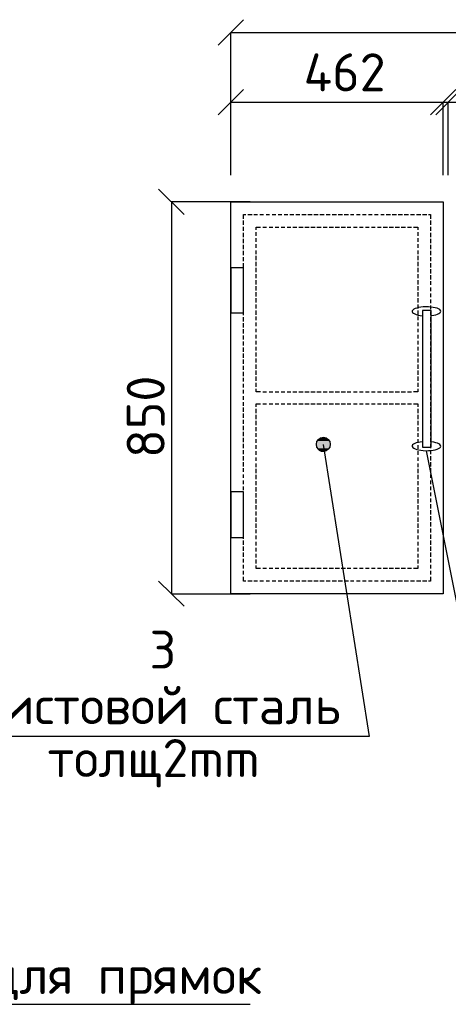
# Model space of a CAD drawing. Header units: millimetres. Extents: x -2765404 to 11272, y -239948 to 1313256.
# Tile 26 of 85: x -103683 to -100297, y -194190 to -186415. Entities that reach past the tile are written whole.
import ezdxf

# ---------------------------------------------------------------- set-up
doc = ezdxf.new("R2010")
doc.units = ezdxf.units.MM
doc.layers.add('PDF _.', color=7, linetype='Continuous', true_color=0x259400)
for name, color, linetype in [('PDF _0', 7, 'Continuous'), ('PDF _SHTAMP', 7, 'Continuous'), ('PDF _Текст', 7, 'Continuous')]:
    doc.layers.add(name, color=color, linetype=linetype)
doc.styles.add('PDF ISOCPEUR', font='isocpeur.ttf')

msp = doc.modelspace()

# ---------------------------------------------------------------- linework, layer by layer
at = {"layer": 'PDF _.', "color": 7, "transparency": 33554559}
for points in [[(-101291.2, -189713.2), (-101272, -189718), (-101300.8, -189718)], [(-101281.6, -189713.2), (-101291.2, -189713.2), (-101272, -189718)], [(-101339.1, -189751.5), (-101233.7, -189761.1), (-101343.9, -189761.1)], [(-101233.7, -189761.1), (-101343.9, -189761.1), (-101228.9, -189770.7)], [(-101343.9, -189761.1), (-101228.9, -189770.7), (-101343.9, -189770.7)], [(-101228.9, -189770.7), (-101343.9, -189770.7), (-101233.7, -189780.3)], [(-101343.9, -189770.7), (-101233.7, -189780.3), (-101343.9, -189780.3)], [(-101233.7, -189780.3), (-101343.9, -189780.3), (-101233.7, -189789.9)], [(-101343.9, -189780.3), (-101233.7, -189789.9), (-101339.1, -189789.9)], [(-101334.3, -189741.9), (-101233.7, -189751.5), (-101339.1, -189751.5)], [(-101233.7, -189751.5), (-101339.1, -189751.5), (-101233.7, -189761.1)], [(-101233.7, -189789.9), (-101339.1, -189789.9), (-101238.5, -189799.5)], [(-101339.1, -189789.9), (-101238.5, -189799.5), (-101334.3, -189799.5)], [(-101329.6, -189732.4), (-101238.5, -189741.9), (-101334.3, -189741.9)], [(-101238.5, -189741.9), (-101334.3, -189741.9), (-101233.7, -189751.5)], [(-101320, -189727.6), (-101243.3, -189732.4), (-101329.6, -189732.4)], [(-101243.3, -189732.4), (-101329.6, -189732.4), (-101238.5, -189741.9)], [(-101310.4, -189722.8), (-101252.9, -189727.6), (-101320, -189727.6)], [(-101252.9, -189727.6), (-101320, -189727.6), (-101243.3, -189732.4)], [(-101300.8, -189718), (-101262.4, -189722.8), (-101310.4, -189722.8)], [(-101262.4, -189722.8), (-101310.4, -189722.8), (-101252.9, -189727.6)], [(-101272, -189718), (-101300.8, -189718), (-101262.4, -189722.8)], [(-101238.5, -189799.5), (-101334.3, -189799.5), (-101243.3, -189809.1)], [(-101334.3, -189799.5), (-101243.3, -189809.1), (-101329.6, -189809.1)], [(-101243.3, -189809.1), (-101329.6, -189809.1), (-101252.9, -189818.6)], [(-101329.6, -189809.1), (-101252.9, -189818.6), (-101320, -189818.6)], [(-101252.9, -189818.6), (-101320, -189818.6), (-101262.4, -189823.4)], [(-101320, -189818.6), (-101262.4, -189823.4), (-101310.4, -189823.4)], [(-101262.4, -189823.4), (-101310.4, -189823.4), (-101272, -189828.2)], [(-101310.4, -189823.4), (-101272, -189828.2), (-101300.8, -189828.2)], [(-101272, -189828.2), (-101300.8, -189828.2), (-101281.6, -189828.2)], [(-101300.8, -189828.2), (-101281.6, -189828.2), (-101291.2, -189828.2)]]:
    msp.add_solid(points, dxfattribs=at)
at = {"layer": 'PDF _0', "lineweight": 25}
for points in [[(-101914.3, -187987.5), (-101914.3, -187954), (-101895.2, -187954)], [(-101914.3, -188035.5), (-101914.3, -188001.9)], [(-101880.8, -187954), (-101847.2, -187954)], [(-101832.9, -187954), (-101804.1, -187954)], [(-101784.9, -187954), (-101756.2, -187954)], [(-101737, -187954), (-101708.2, -187954)], [(-101689.1, -187954), (-101660.3, -187954)], [(-101641.1, -187954), (-101612.4, -187954)], [(-101593.2, -187954), (-101564.4, -187954)], [(-101550, -187954), (-101516.5, -187954)], [(-101502.1, -187954), (-101468.6, -187954)], [(-101454.2, -187954), (-101420.6, -187954)], [(-101406.2, -187954), (-101372.7, -187954)], [(-101358.3, -187954), (-101324.8, -187954)], [(-101310.4, -187954), (-101276.8, -187954)], [(-101262.4, -187954), (-101228.9, -187954)], [(-101214.5, -187954), (-101181, -187954)], [(-101166.6, -187954), (-101133, -187954)], [(-101118.6, -187954), (-101085.1, -187954)], [(-101070.7, -187954), (-101041.9, -187954)], [(-101022.8, -187954), (-100994, -187954)], [(-100974.8, -187954), (-100946.1, -187954)], [(-100926.9, -187954), (-100898.1, -187954)], [(-100879, -187954), (-100850.2, -187954)], [(-100831, -187954), (-100802.3, -187954)], [(-100787.9, -187954), (-100754.3, -187954)], [(-100740, -187954), (-100706.4, -187954)], [(-100692, -187954), (-100658.5, -187954)], [(-100644.1, -187954), (-100610.5, -187954)], [(-100596.2, -187954), (-100562.6, -187954)], [(-100548.2, -187954), (-100514.7, -187954)], [(-100500.3, -187954), (-100466.7, -187954)], [(-100452.4, -187954), (-100438, -187954), (-100438, -187987.5)], [(-100438, -188001.9), (-100438, -188035.5)], [(-101914.3, -188083.4), (-101914.3, -188049.9)], [(-101813.7, -188073.8), (-101813.7, -188054.7), (-101780.1, -188054.7)], [(-101761, -188054.7), (-101732.2, -188054.7)], [(-101713, -188054.7), (-101684.3, -188054.7)], [(-101665.1, -188054.7), (-101636.3, -188054.7)], [(-101617.2, -188054.7), (-101588.4, -188054.7)], [(-101569.2, -188054.7), (-101540.5, -188054.7)], [(-101526.1, -188054.7), (-101492.5, -188054.7)], [(-101478.1, -188054.7), (-101444.6, -188054.7)], [(-101430.2, -188054.7), (-101396.7, -188054.7)], [(-101382.3, -188054.7), (-101348.7, -188054.7)], [(-101334.3, -188054.7), (-101300.8, -188054.7)], [(-101286.4, -188054.7), (-101252.9, -188054.7)], [(-101238.5, -188054.7), (-101204.9, -188054.7)], [(-101190.5, -188054.7), (-101157, -188054.7)], [(-101142.6, -188054.7), (-101109.1, -188054.7)], [(-101094.7, -188054.7), (-101065.9, -188054.7)], [(-101046.7, -188054.7), (-101018, -188054.7)], [(-100998.8, -188054.7), (-100970, -188054.7)], [(-100950.9, -188054.7), (-100922.1, -188054.7)], [(-100902.9, -188054.7), (-100874.2, -188054.7)], [(-100855, -188054.7), (-100826.2, -188054.7)], [(-100811.9, -188054.7), (-100778.3, -188054.7)], [(-100763.9, -188054.7), (-100730.4, -188054.7)], [(-100716, -188054.7), (-100682.4, -188054.7)], [(-100668.1, -188054.7), (-100634.5, -188054.7)], [(-100620.1, -188054.7), (-100586.6, -188054.7)], [(-100572.2, -188054.7), (-100538.6, -188054.7), (-100538.6, -188073.8)], [(-100438, -188049.9), (-100438, -188083.4)], [(-101914.3, -188131.4), (-101914.3, -188097.8)], [(-101914.3, -188179.3), (-101914.3, -188145.7)], [(-101813.7, -188121.8), (-101813.7, -188093)], [(-101813.7, -188169.7), (-101813.7, -188140.9)], [(-100538.6, -188093), (-100538.6, -188121.8)], [(-100538.6, -188140.9), (-100538.6, -188169.7)], [(-100438, -188097.8), (-100438, -188131.4)], [(-100438, -188145.7), (-100438, -188179.3)], [(-101914.3, -188227.2), (-101914.3, -188193.7)], [(-101813.7, -188217.6), (-101813.7, -188188.9)], [(-101813.7, -188265.6), (-101813.7, -188236.8)], [(-100538.6, -188188.9), (-100538.6, -188217.6)], [(-100538.6, -188236.8), (-100538.6, -188265.6)], [(-100438, -188193.7), (-100438, -188227.2)], [(-101914.3, -188275.2), (-101914.3, -188241.6)], [(-101914.3, -188323.1), (-101914.3, -188289.5)], [(-101813.7, -188313.5), (-101813.7, -188279.9)], [(-100538.6, -188279.9), (-100538.6, -188313.5)], [(-100438, -188241.6), (-100438, -188275.2)], [(-100438, -188289.5), (-100438, -188323.1)], [(-101914.3, -188371), (-101914.3, -188337.5)], [(-101914.3, -188419), (-101914.3, -188385.4)], [(-101813.7, -188361.4), (-101813.7, -188327.9)], [(-101813.7, -188409.4), (-101813.7, -188375.8)], [(-100538.6, -188327.9), (-100538.6, -188361.4)], [(-100538.6, -188375.8), (-100538.6, -188409.4)], [(-100438, -188337.5), (-100438, -188371)], [(-100438, -188385.4), (-100438, -188419)], [(-101914.3, -188466.9), (-101914.3, -188433.3)], [(-101813.7, -188457.3), (-101813.7, -188423.8)], [(-100538.6, -188423.8), (-100538.6, -188457.3)], [(-100438, -188433.3), (-100438, -188466.9)], [(-101914.3, -188510), (-101914.3, -188481.3)], [(-101914.3, -188558), (-101914.3, -188529.2)], [(-101813.7, -188505.2), (-101813.7, -188471.7)], [(-101813.7, -188553.2), (-101813.7, -188519.6)], [(-100538.6, -188471.7), (-100538.6, -188505.2)], [(-100538.6, -188519.6), (-100538.6, -188553.2)], [(-100438, -188481.3), (-100438, -188510)], [(-100438, -188529.2), (-100438, -188558)], [(-101914.3, -188605.9), (-101914.3, -188577.1)], [(-101914.3, -188653.8), (-101914.3, -188625.1)], [(-101813.7, -188601.1), (-101813.7, -188567.6)], [(-101813.7, -188649), (-101813.7, -188615.5)], [(-100538.6, -188567.6), (-100538.6, -188601.1)], [(-100538.6, -188615.5), (-100538.6, -188649)], [(-100438, -188577.1), (-100438, -188605.9)], [(-100438, -188625.1), (-100438, -188653.8)], [(-101914.3, -188701.8), (-101914.3, -188673)], [(-101813.7, -188697), (-101813.7, -188663.4)], [(-100538.6, -188663.4), (-100538.6, -188697)], [(-100438, -188673), (-100438, -188701.8)], [(-101914.3, -188749.7), (-101914.3, -188720.9)], [(-101914.3, -188797.6), (-101914.3, -188764.1)], [(-101813.7, -188744.9), (-101813.7, -188711.4)], [(-101813.7, -188788.1), (-101813.7, -188759.3)], [(-100538.6, -188711.4), (-100538.6, -188744.9)], [(-100538.6, -188759.3), (-100538.6, -188788.1)], [(-100438, -188720.9), (-100438, -188749.7)], [(-100438, -188764.1), (-100438, -188797.6)], [(-101914.3, -188845.6), (-101914.3, -188812)], [(-101813.7, -188836), (-101813.7, -188807.2)], [(-101813.7, -188883.9), (-101813.7, -188855.2)], [(-100538.6, -188807.2), (-100538.6, -188836)], [(-100538.6, -188855.2), (-100538.6, -188883.9)], [(-100438, -188812), (-100438, -188845.6)], [(-101914.3, -188893.5), (-101914.3, -188860)], [(-101914.3, -188941.4), (-101914.3, -188907.9)], [(-101813.7, -188931.9), (-101813.7, -188903.1)], [(-100538.6, -188903.1), (-100538.6, -188931.9)], [(-100438, -188860), (-100438, -188893.5)], [(-100438, -188907.9), (-100438, -188941.4)], [(-101914.3, -188989.4), (-101914.3, -188955.8)], [(-101914.3, -189037.3), (-101914.3, -189003.8)], [(-101813.7, -188979.8), (-101813.7, -188951)], [(-101813.7, -189027.7), (-101813.7, -188999)], [(-100538.6, -188951), (-100538.6, -188979.8)], [(-100538.6, -188999), (-100538.6, -189027.7)], [(-100438, -188955.8), (-100438, -188989.4)], [(-100438, -189003.8), (-100438, -189037.3)], [(-101914.3, -189085.2), (-101914.3, -189051.7)], [(-101813.7, -189075.7), (-101813.7, -189042.1)], [(-101813.7, -189123.6), (-101813.7, -189090)], [(-100538.6, -189042.1), (-100538.6, -189075.7)], [(-100538.6, -189090), (-100538.6, -189123.6)], [(-100438, -189051.7), (-100438, -189085.2)], [(-101914.3, -189133.2), (-101914.3, -189099.6)], [(-101914.3, -189181.1), (-101914.3, -189147.6)], [(-101813.7, -189171.5), (-101813.7, -189138)], [(-100538.6, -189138), (-100538.6, -189171.5)], [(-100438, -189099.6), (-100438, -189133.2)], [(-100438, -189147.6), (-100438, -189181.1)], [(-101914.3, -189229), (-101914.3, -189195.5)], [(-101914.3, -189272.2), (-101914.3, -189243.4)], [(-101813.7, -189219.5), (-101813.7, -189185.9)], [(-101813.7, -189267.4), (-101813.7, -189233.8)], [(-100538.6, -189185.9), (-100538.6, -189219.5)], [(-100538.6, -189233.8), (-100538.6, -189267.4)], [(-100438, -189195.5), (-100438, -189229)], [(-100438, -189243.4), (-100438, -189272.2)], [(-101914.3, -189320.1), (-101914.3, -189291.4)], [(-101813.7, -189315.3), (-101813.7, -189281.8)], [(-100538.6, -189281.8), (-100538.6, -189315.3)], [(-100438, -189291.4), (-100438, -189320.1)], [(-101914.3, -189368.1), (-101914.3, -189339.3)], [(-101914.3, -189416), (-101914.3, -189387.2)], [(-101780.1, -189353.7), (-101813.7, -189353.7), (-101813.7, -189329.7)], [(-101761, -189353.7), (-101732.2, -189353.7)], [(-101713, -189353.7), (-101684.3, -189353.7)], [(-101665.1, -189353.7), (-101636.3, -189353.7)], [(-101617.2, -189353.7), (-101588.4, -189353.7)], [(-101569.2, -189353.7), (-101540.5, -189353.7)], [(-101526.1, -189353.7), (-101492.5, -189353.7)], [(-101478.1, -189353.7), (-101444.6, -189353.7)], [(-101430.2, -189353.7), (-101396.7, -189353.7)], [(-101382.3, -189353.7), (-101348.7, -189353.7)], [(-101334.3, -189353.7), (-101300.8, -189353.7)], [(-101286.4, -189353.7), (-101252.9, -189353.7)], [(-101238.5, -189353.7), (-101204.9, -189353.7)], [(-101190.5, -189353.7), (-101157, -189353.7)], [(-101142.6, -189353.7), (-101109.1, -189353.7)], [(-101094.7, -189353.7), (-101065.9, -189353.7)], [(-101046.7, -189353.7), (-101018, -189353.7)], [(-100998.8, -189353.7), (-100970, -189353.7)], [(-100950.9, -189353.7), (-100922.1, -189353.7)], [(-100902.9, -189353.7), (-100874.2, -189353.7)], [(-100855, -189353.7), (-100826.2, -189353.7)], [(-100811.9, -189353.7), (-100778.3, -189353.7)], [(-100763.9, -189353.7), (-100730.4, -189353.7)], [(-100716, -189353.7), (-100682.4, -189353.7)], [(-100668.1, -189353.7), (-100634.5, -189353.7)], [(-100620.1, -189353.7), (-100586.6, -189353.7)], [(-100538.6, -189329.7), (-100538.6, -189353.7), (-100572.2, -189353.7)], [(-100438, -189339.3), (-100438, -189368.1)], [(-100438, -189387.2), (-100438, -189416)], [(-101914.3, -189463.9), (-101914.3, -189435.2)], [(-101914.3, -189511.9), (-101914.3, -189478.3)], [(-101813.7, -189473.5), (-101813.7, -189449.5), (-101780.1, -189449.5)], [(-101761, -189449.5), (-101732.2, -189449.5)], [(-101713, -189449.5), (-101684.3, -189449.5)], [(-101665.1, -189449.5), (-101636.3, -189449.5)], [(-101617.2, -189449.5), (-101588.4, -189449.5)], [(-101569.2, -189449.5), (-101540.5, -189449.5)], [(-101526.1, -189449.5), (-101492.5, -189449.5)], [(-101478.1, -189449.5), (-101444.6, -189449.5)], [(-101430.2, -189449.5), (-101396.7, -189449.5)], [(-101382.3, -189449.5), (-101348.7, -189449.5)], [(-101334.3, -189449.5), (-101300.8, -189449.5)], [(-101286.4, -189449.5), (-101252.9, -189449.5)], [(-101238.5, -189449.5), (-101204.9, -189449.5)], [(-101190.5, -189449.5), (-101157, -189449.5)], [(-101142.6, -189449.5), (-101109.1, -189449.5)], [(-101094.7, -189449.5), (-101065.9, -189449.5)], [(-101046.7, -189449.5), (-101018, -189449.5)], [(-100998.8, -189449.5), (-100970, -189449.5)], [(-100950.9, -189449.5), (-100922.1, -189449.5)], [(-100902.9, -189449.5), (-100874.2, -189449.5)], [(-100855, -189449.5), (-100826.2, -189449.5)], [(-100811.9, -189449.5), (-100778.3, -189449.5)], [(-100763.9, -189449.5), (-100730.4, -189449.5)], [(-100716, -189449.5), (-100682.4, -189449.5)], [(-100668.1, -189449.5), (-100634.5, -189449.5)], [(-100620.1, -189449.5), (-100586.6, -189449.5)], [(-100572.2, -189449.5), (-100538.6, -189449.5), (-100538.6, -189473.5)], [(-100438, -189435.2), (-100438, -189463.9)], [(-100438, -189478.3), (-100438, -189511.9)], [(-101914.3, -189559.8), (-101914.3, -189526.2)], [(-101813.7, -189521.4), (-101813.7, -189487.9)], [(-101813.7, -189569.4), (-101813.7, -189535.8)], [(-100538.6, -189487.9), (-100538.6, -189521.4)], [(-100538.6, -189535.8), (-100538.6, -189569.4)], [(-100438, -189526.2), (-100438, -189559.8)], [(-101914.3, -189607.7), (-101914.3, -189574.2)], [(-101914.3, -189655.7), (-101914.3, -189622.1)], [(-101813.7, -189617.3), (-101813.7, -189583.8)], [(-101813.7, -189665.2), (-101813.7, -189631.7)], [(-100538.6, -189583.8), (-100538.6, -189617.3)], [(-100538.6, -189631.7), (-100538.6, -189665.2)], [(-100438, -189574.2), (-100438, -189607.7)], [(-100438, -189622.1), (-100438, -189655.7)], [(-101914.3, -189703.6), (-101914.3, -189670)], [(-101813.7, -189708.4), (-101813.7, -189679.6)], [(-100538.6, -189679.6), (-100538.6, -189708.4)], [(-100438, -189670), (-100438, -189703.6)], [(-101914.3, -189751.5), (-101914.3, -189718)], [(-101914.3, -189799.5), (-101914.3, -189765.9)], [(-101813.7, -189756.3), (-101813.7, -189727.6)], [(-101813.7, -189804.3), (-101813.7, -189775.5)], [(-100538.6, -189727.6), (-100538.6, -189756.3)], [(-100538.6, -189775.5), (-100538.6, -189804.3)], [(-100438, -189718), (-100438, -189751.5)], [(-100438, -189765.9), (-100438, -189799.5)], [(-101914.3, -189847.4), (-101914.3, -189813.8)], [(-101914.3, -189895.3), (-101914.3, -189861.8)], [(-101813.7, -189852.2), (-101813.7, -189823.4)], [(-100538.6, -189823.4), (-100538.6, -189852.2)], [(-100438, -189813.8), (-100438, -189847.4)], [(-100438, -189861.8), (-100438, -189895.3)], [(-101914.3, -189943.3), (-101914.3, -189909.7)], [(-101813.7, -189900.1), (-101813.7, -189871.4)], [(-101813.7, -189948.1), (-101813.7, -189919.3)], [(-100538.6, -189871.4), (-100538.6, -189900.1)], [(-100538.6, -189919.3), (-100538.6, -189948.1)], [(-100438, -189909.7), (-100438, -189943.3)], [(-101914.3, -189986.4), (-101914.3, -189957.6)], [(-101914.3, -190034.3), (-101914.3, -190005.6)], [(-101813.7, -189996), (-101813.7, -189962.4)], [(-101813.7, -190043.9), (-101813.7, -190010.4)], [(-100538.6, -189962.4), (-100538.6, -189996)], [(-100538.6, -190010.4), (-100538.6, -190043.9)], [(-100438, -189957.6), (-100438, -189986.4)], [(-100438, -190005.6), (-100438, -190034.3)], [(-101914.3, -190082.3), (-101914.3, -190053.5)], [(-101914.3, -190130.2), (-101914.3, -190101.4)], [(-101813.7, -190091.9), (-101813.7, -190058.3)], [(-100538.6, -190058.3), (-100538.6, -190091.9)], [(-100438, -190053.5), (-100438, -190082.3)], [(-100438, -190101.4), (-100438, -190130.2)], [(-101914.3, -190178.1), (-101914.3, -190149.4)], [(-101813.7, -190139.8), (-101813.7, -190106.2)], [(-101813.7, -190187.7), (-101813.7, -190154.2)], [(-100538.6, -190106.2), (-100538.6, -190139.8)], [(-100538.6, -190154.2), (-100538.6, -190187.7)], [(-100438, -190149.4), (-100438, -190178.1)], [(-101914.3, -190226.1), (-101914.3, -190197.3)], [(-101914.3, -190274), (-101914.3, -190240.5)], [(-101813.7, -190235.7), (-101813.7, -190202.1)], [(-101813.7, -190283.6), (-101813.7, -190250)], [(-100538.6, -190202.1), (-100538.6, -190235.7)], [(-100538.6, -190250), (-100538.6, -190283.6)], [(-100438, -190197.3), (-100438, -190226.1)], [(-100438, -190240.5), (-100438, -190274)], [(-101914.3, -190321.9), (-101914.3, -190288.4)], [(-101914.3, -190369.9), (-101914.3, -190336.3)], [(-101813.7, -190331.5), (-101813.7, -190298)], [(-100538.6, -190298), (-100538.6, -190331.5)], [(-100438, -190288.4), (-100438, -190321.9)], [(-100438, -190336.3), (-100438, -190369.9)], [(-101914.3, -190417.8), (-101914.3, -190384.3)], [(-101813.7, -190379.5), (-101813.7, -190345.9)], [(-101813.7, -190427.4), (-101813.7, -190393.8)], [(-100538.6, -190345.9), (-100538.6, -190379.5)], [(-100538.6, -190393.8), (-100538.6, -190427.4)], [(-100438, -190384.3), (-100438, -190417.8)], [(-101914.3, -190465.8), (-101914.3, -190432.2)], [(-101914.3, -190513.7), (-101914.3, -190480.1)], [(-101813.7, -190470.5), (-101813.7, -190441.8)], [(-101813.7, -190518.5), (-101813.7, -190489.7)], [(-100538.6, -190441.8), (-100538.6, -190470.5)], [(-100538.6, -190489.7), (-100538.6, -190518.5)], [(-100438, -190432.2), (-100438, -190465.8)], [(-100438, -190480.1), (-100438, -190513.7)], [(-101914.3, -190561.6), (-101914.3, -190528.1)], [(-101813.7, -190566.4), (-101813.7, -190537.7)], [(-100538.6, -190537.7), (-100538.6, -190566.4)], [(-100438, -190528.1), (-100438, -190561.6)], [(-101914.3, -190609.6), (-101914.3, -190576)], [(-101914.3, -190657.5), (-101914.3, -190623.9)], [(-101813.7, -190614.3), (-101813.7, -190585.6)], [(-101813.7, -190662.3), (-101813.7, -190633.5)], [(-100538.6, -190585.6), (-100538.6, -190614.3)], [(-100538.6, -190633.5), (-100538.6, -190662.3)], [(-100438, -190576), (-100438, -190609.6)], [(-100438, -190623.9), (-100438, -190657.5)], [(-101914.3, -190700.6), (-101914.3, -190671.9)], [(-101914.3, -190748.6), (-101914.3, -190719.8)], [(-101813.7, -190710.2), (-101813.7, -190676.7)], [(-101780.1, -190748.6), (-101813.7, -190748.6), (-101813.7, -190724.6)], [(-100538.6, -190724.6), (-100538.6, -190748.6), (-100572.2, -190748.6)], [(-100538.6, -190676.7), (-100538.6, -190710.2)], [(-100438, -190671.9), (-100438, -190700.6)], [(-100438, -190719.8), (-100438, -190748.6)], [(-101914.3, -190796.5), (-101914.3, -190767.7)], [(-101732.2, -190748.6), (-101761, -190748.6)], [(-101684.3, -190748.6), (-101713, -190748.6)], [(-101636.3, -190748.6), (-101665.1, -190748.6)], [(-101588.4, -190748.6), (-101617.2, -190748.6)], [(-101540.5, -190748.6), (-101569.2, -190748.6)], [(-101492.5, -190748.6), (-101526.1, -190748.6)], [(-101444.6, -190748.6), (-101478.1, -190748.6)], [(-101396.7, -190748.6), (-101430.2, -190748.6)], [(-101348.7, -190748.6), (-101382.3, -190748.6)], [(-101300.8, -190748.6), (-101334.3, -190748.6)], [(-101252.9, -190748.6), (-101286.4, -190748.6)], [(-101204.9, -190748.6), (-101238.5, -190748.6)], [(-101157, -190748.6), (-101190.5, -190748.6)], [(-101109.1, -190748.6), (-101142.6, -190748.6)], [(-101065.9, -190748.6), (-101094.7, -190748.6)], [(-101018, -190748.6), (-101046.7, -190748.6)], [(-100970, -190748.6), (-100998.8, -190748.6)], [(-100922.1, -190748.6), (-100950.9, -190748.6)], [(-100874.2, -190748.6), (-100902.9, -190748.6)], [(-100826.2, -190748.6), (-100855, -190748.6)], [(-100778.3, -190748.6), (-100811.9, -190748.6)], [(-100730.4, -190748.6), (-100763.9, -190748.6)], [(-100682.4, -190748.6), (-100716, -190748.6)], [(-100634.5, -190748.6), (-100668.1, -190748.6)], [(-100586.6, -190748.6), (-100620.1, -190748.6)], [(-100438, -190767.7), (-100438, -190796.5)], [(-101895.2, -190849.2), (-101914.3, -190849.2), (-101914.3, -190815.7)], [(-101847.2, -190849.2), (-101880.8, -190849.2)], [(-101804.1, -190849.2), (-101832.9, -190849.2)], [(-101756.2, -190849.2), (-101784.9, -190849.2)], [(-101708.2, -190849.2), (-101737, -190849.2)], [(-101660.3, -190849.2), (-101689.1, -190849.2)], [(-101612.4, -190849.2), (-101641.1, -190849.2)], [(-101564.4, -190849.2), (-101593.2, -190849.2)], [(-101516.5, -190849.2), (-101550, -190849.2)], [(-101468.6, -190849.2), (-101502.1, -190849.2)], [(-101420.6, -190849.2), (-101454.2, -190849.2)], [(-101372.7, -190849.2), (-101406.2, -190849.2)], [(-101324.8, -190849.2), (-101358.3, -190849.2)], [(-101276.8, -190849.2), (-101310.4, -190849.2)], [(-101228.9, -190849.2), (-101262.4, -190849.2)], [(-101181, -190849.2), (-101214.5, -190849.2)], [(-101133, -190849.2), (-101166.6, -190849.2)], [(-101085.1, -190849.2), (-101118.6, -190849.2)], [(-101041.9, -190849.2), (-101070.7, -190849.2)], [(-100994, -190849.2), (-101022.8, -190849.2)], [(-100946.1, -190849.2), (-100974.8, -190849.2)], [(-100898.1, -190849.2), (-100926.9, -190849.2)], [(-100850.2, -190849.2), (-100879, -190849.2)], [(-100802.3, -190849.2), (-100831, -190849.2)], [(-100754.3, -190849.2), (-100787.9, -190849.2)], [(-100706.4, -190849.2), (-100740, -190849.2)], [(-100658.5, -190849.2), (-100692, -190849.2)], [(-100610.5, -190849.2), (-100644.1, -190849.2)], [(-100562.6, -190849.2), (-100596.2, -190849.2)], [(-100514.7, -190849.2), (-100548.2, -190849.2)], [(-100466.7, -190849.2), (-100500.3, -190849.2)], [(-100438, -190815.7), (-100438, -190849.2), (-100452.4, -190849.2)], [(-105265, -194190.2), (-101861.6, -194190.2)]]:
    msp.add_lwpolyline(points, dxfattribs=at)
msp.add_circle((-101284, -189768.3), 55.1, dxfattribs=at)
at = {"layer": 'PDF _SHTAMP', "lineweight": 25}
for points in [[(-101914.3, -186415.3), (-102115.7, -186616.6)], [(-102015, -187086.4), (-102015, -186516), (-98621.3, -186516), (-98621.3, -187086.4)], [(-101914.3, -186966.5), (-102115.7, -187167.9)], [(-100236.6, -186966.5), (-100438, -187167.9)], [(-100198.3, -186966.5), (-100394.8, -187167.9)], [(-102015, -187642.4), (-102015, -187067.2), (-98621.3, -187067.2), (-98621.3, -187642.4)], [(-100337.3, -187642.4), (-100337.3, -187067.2)], [(-100299, -187642.4), (-100299, -187067.2)], [(-102384.1, -187954), (-102585.4, -187752.7)], [(-101861.6, -187853.3), (-102484.8, -187853.3), (-102484.8, -190949.9), (-101861.6, -190949.9)], [(-101286.4, -189770.7), (-100922.1, -192076.3), (-104287.1, -192076.3)], [(-100471.5, -189818.6), (-100083.3, -191755.2)], [(-102585.4, -190849.2), (-102384.1, -191045.8)]]:
    msp.add_lwpolyline(points, dxfattribs=at)
at = {"layer": 'PDF _SHTAMP', "lineweight": 30}
for points in [[(-100337.3, -190949.9), (-102015, -190949.9), (-102015, -187853.3), (-100337.3, -187853.3)], [(-101914.3, -188375.8), (-102015, -188375.8), (-102015, -188730.5), (-101914.3, -188730.5)], [(-100433.2, -188711.4), (-100500.3, -188711.4), (-100500.3, -189789.9), (-100433.2, -189789.9)], [(-101914.3, -190144.6), (-102015, -190144.6), (-102015, -190504.1), (-101914.3, -190504.1)]]:
    msp.add_lwpolyline(points, close=True, dxfattribs=at)
for points in [[(-100474.3, -188682.6), (-100529.7, -188683.4), (-100575.1, -188697), (-100581.1, -188714.6)], [(-100358.7, -188711.4), (-100369.8, -188694), (-100418.8, -188681.8), (-100474.3, -188682.6)], [(-100581.1, -188714.6), (-100587.2, -188732.2), (-100552.1, -188748.6), (-100498.5, -188753.3)], [(-100429.9, -188752.2), (-100377.9, -188746.1), (-100347.7, -188728.7), (-100358.7, -188711.4)], [(-100498.5, -189748), (-100552.1, -189752.6), (-100587.2, -189769), (-100581.1, -189786.6)], [(-100581.1, -189786.6), (-100575.1, -189804.2), (-100529.7, -189817.8), (-100474.3, -189818.6)], [(-100474.3, -189818.6), (-100418.8, -189819.4), (-100369.8, -189807.2), (-100358.7, -189789.9)], [(-100358.7, -189789.9), (-100347.7, -189772.5), (-100377.9, -189755.2), (-100429.9, -189749)]]:
    msp.add_open_spline(points, degree=3, dxfattribs=at)

# ---------------------------------------------------------------- texts
at = {"layer": 'PDF _Текст', "attachment_point": 7, "style": 'PDF ISOCPEUR'}
for s, insert, char_height in [('462', (-101439.8, -186981.1), 299.99), ('3', (-102657.3, -191539.7), 300), ('Листовой сталь', (-104109.7, -191978.9), 299.992), ('толщ2mm', (-103462.6, -192477.4), 299.99), ('Лючок для прямок', (-105265, -194190.5), 299.992)]:
    msp.add_mtext(s, dxfattribs=dict(at, insert=insert, char_height=char_height))
at = {"layer": 'PDF _Текст', "insert": (-102537.5, -189876.2), "char_height": 299.99, "attachment_point": 7, "rotation": 90, "style": 'PDF ISOCPEUR'}
msp.add_mtext('850', dxfattribs=at)

doc.saveas('drawing.dxf')
